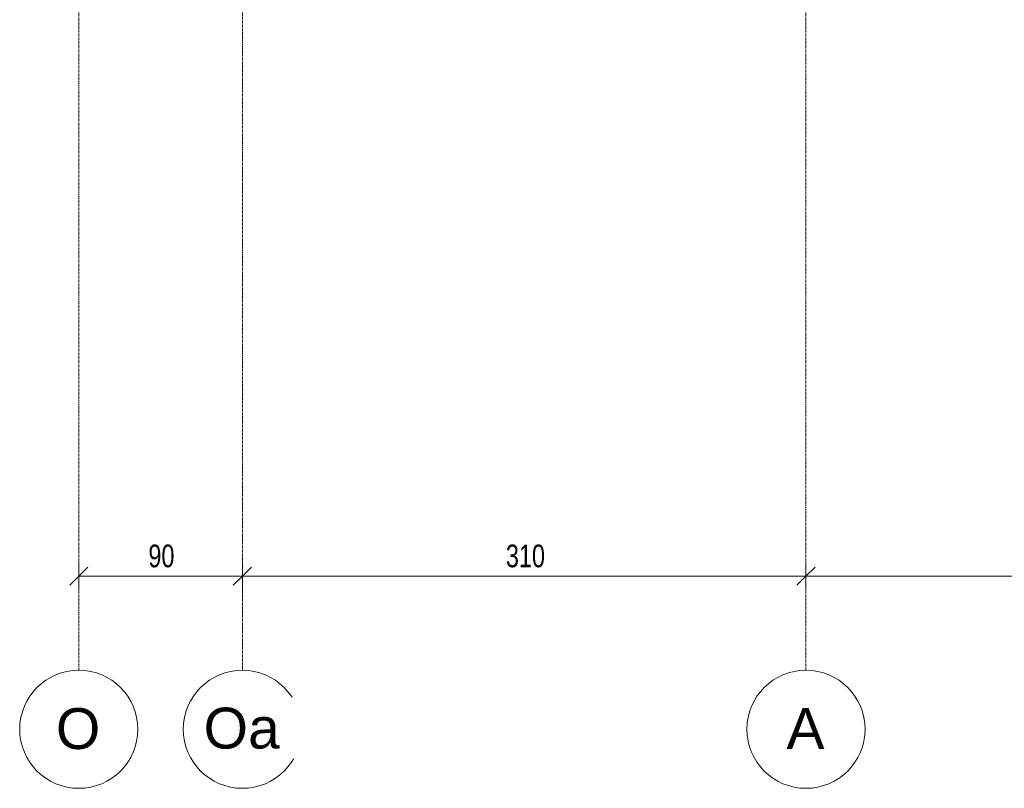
# Model space of a CAD drawing. Header units: millimetres. Extents: x 8507 to 240958, y -8745 to 78383.
# Tile 3 of 71: x 50849 to 56265, y 46643 to 50873. Entities that reach past the tile are written whole.
import ezdxf

# ---------------------------------------------------------------- set-up
doc = ezdxf.new("R2010")
doc.units = ezdxf.units.MM
doc.linetypes.add('Ligne de quadrillage', pattern=[22.225, 12.7, -3.175, 3.175, -3.175])
for name, color, linetype, lineweight in [('A-ANNO-DIMS', 211, 'Continuous', 9), ('A-ANNO-DIMS-50', 211, 'Continuous', 9), ('S-GRID', 1, 'Continuous', 9), ('S-GRID-IDEN', 1, 'Continuous', 9)]:
    doc.layers.add(name, color=color, linetype=linetype, lineweight=lineweight)
doc.styles.add('Arial', font='arial.ttf', dxfattribs={"height": 225})
doc.styles.add('Arial Narrow_4', font='ARIALN.TTF', dxfattribs={"width": 0.9, "height": 125})
doc.dimstyles.new('AB6_1_50_-_GB', dxfattribs={"dimscale": 304.8, "dimtxt": 127.928872, "dimasz": 0.328084, "dimexe": 0.246063, "dimexo": 0.0625, "dimgap": 0.04101, "dimtad": 1, "dimdec": 0, "dimlfac": 0.1, "dimdsep": 46, "dimtxsty": 'Arial Narrow_4', "dimblk1": 'OBLIQUE', "dimblk2": 'OBLIQUE', "dimsah": 1, "dimcen": 0.09, "dimazin": 0, "dimtfac": 1, "dimtdec": 4, "dimtix": 1, "dimtmove": 0, "dimatfit": 3, "dimfxl": 0.246063, "dimfxlon": 1, "dimtvp": 1, "dimtolj": 1, "dimtzin": 0, "dimarcsym": 2})

# ---------------------------------------------------------------- blocks, each defined once
blk = doc.blocks.new('Quadrillage - M_Extrémité de la ligne de quadrillage - Cercle-11575-R-1 variante')
at = {"layer": 'S-GRID-IDEN'}
blk.add_circle((0, 0), 6.5, dxfattribs=at)
blk = doc.blocks.new('DIMBLOCK140-R-1 variante')
at = {"layer": 'A-ANNO-DIMS-50'}
for p, q in [((51173.7, 47810.1), (51173.7, 47885.1)), ((52073.7, 47810.1), (52073.7, 47885.1)), ((51173.7, 47810.1), (52073.7, 47810.1)), ((51173.7, 47810.1), (51173.7, 47735.1)), ((52073.7, 47810.1), (52073.7, 47735.1))]:
    blk.add_line(p, q, dxfattribs=at)
at = {"layer": 'A-ANNO-DIMS-50', "lineweight": 18}
for p, q in [((51173.7, 47810.1), (51223.7, 47860.1)), ((52073.7, 47810.1), (52123.7, 47860.1)), ((51173.7, 47810.1), (51123.7, 47760.1)), ((52073.7, 47810.1), (52023.7, 47760.1))]:
    blk.add_line(p, q, dxfattribs=at)
at = {"layer": 'A-ANNO-DIMS-50', "color": 0, "insert": (51556.6, 47984.2), "char_height": 125, "width": 160.825, "attachment_point": 1, "line_spacing_factor": 0.974696, "style": 'Arial Narrow_4'}
blk.add_mtext('90', dxfattribs=at)
blk = doc.blocks.new('_Oblique')
at = {"color": 0, "linetype": 'ByBlock', "lineweight": -2}
blk.add_line((-0.5, -0.5), (0.5, 0.5), dxfattribs=at)
blk = doc.blocks.new('DIMBLOCK141-R-1 variante')
at = {"layer": 'A-ANNO-DIMS-50'}
for p, q in [((52073.7, 47810.1), (52073.7, 47885.1)), ((55173.7, 47810.1), (55173.7, 47885.1)), ((52073.7, 47810.1), (55173.7, 47810.1)), ((52073.7, 47810.1), (52073.7, 47735.1)), ((55173.7, 47810.1), (55173.7, 47735.1))]:
    blk.add_line(p, q, dxfattribs=at)
at = {"layer": 'A-ANNO-DIMS-50', "lineweight": 18}
for p, q in [((52073.7, 47810.1), (52123.7, 47860.1)), ((55173.7, 47810.1), (55223.7, 47860.1)), ((52073.7, 47810.1), (52023.7, 47760.1)), ((55173.7, 47810.1), (55123.7, 47760.1))]:
    blk.add_line(p, q, dxfattribs=at)
at = {"layer": 'A-ANNO-DIMS-50', "color": 0, "insert": (53523.1, 47984.2), "char_height": 125, "width": 241.237, "attachment_point": 1, "line_spacing_factor": 0.974696, "style": 'Arial Narrow_4'}
blk.add_mtext('310', dxfattribs=at)
blk = doc.blocks.new('DIMBLOCK142-R-1 variante')
at = {"layer": 'A-ANNO-DIMS-50'}
for p, q in [((55173.7, 47810.1), (55173.7, 47885.1)), ((59173.7, 47810.1), (59173.7, 47885.1)), ((55173.7, 47810.1), (59173.7, 47810.1)), ((55173.7, 47810.1), (55173.7, 47735.1)), ((59173.7, 47810.1), (59173.7, 47735.1))]:
    blk.add_line(p, q, dxfattribs=at)
at = {"layer": 'A-ANNO-DIMS-50', "lineweight": 18}
for p, q in [((55173.7, 47810.1), (55223.7, 47860.1)), ((59173.7, 47810.1), (59223.7, 47860.1)), ((55173.7, 47810.1), (55123.7, 47760.1)), ((59173.7, 47810.1), (59123.7, 47760.1))]:
    blk.add_line(p, q, dxfattribs=at)
at = {"layer": 'A-ANNO-DIMS-50', "color": 0, "insert": (57073.1, 47984.2), "char_height": 125, "width": 241.237, "attachment_point": 1, "line_spacing_factor": 0.974696, "style": 'Arial Narrow_4'}
blk.add_mtext('400', dxfattribs=at)

msp = doc.modelspace()

# ---------------------------------------------------------------- linework, layer by layer
at = {"layer": 'S-GRID', "linetype": 'Ligne de quadrillage'}
for p, q in [((51173.65, 47292.72), (51173.65, 65870.79)), ((55173.65, 47292.72), (55173.65, 65870.79)), ((52073.65, 58087.73), (52073.65, 47292.72))]:
    msp.add_line(p, q, dxfattribs=at)

# ---------------------------------------------------------------- block references
at = {"layer": 'S-GRID-IDEN', "xscale": 49.99999999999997, "yscale": 49.99999999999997, "zscale": 49.99999999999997}
for p in [(51173.65, 46967.72), (55173.65, 46967.72)]:
    msp.add_blockref('Quadrillage - M_Extrémité de la ligne de quadrillage - Cercle-11575-R-1 variante', p, dxfattribs=at)
at = {"layer": 'S-GRID-IDEN', "xscale": 49.99999999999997, "yscale": 49.99999999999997, "zscale": 49.99999999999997, "rotation": 180}
msp.add_blockref('Quadrillage - M_Extrémité de la ligne de quadrillage - Cercle-11575-R-1 variante', (52073.65, 46967.72), dxfattribs=at)

# ---------------------------------------------------------------- dimensions: what is measured, and where the dimension line sits
at = {"layer": 'A-ANNO-DIMS'}
for base, p1, p2, override, picture, middle in [((52073.65, 47810.14), (51173.65, 47885.14), (52073.65, 47885.14), {"dimpost": '<>', "dimfxl": 900}, 'DIMBLOCK140-R-1 variante', (51623.65, 47886.46)), ((59173.65, 47810.14), (55173.65, 47885.14), (59173.65, 47885.14), {"dimpost": '<>', "dimfxl": 4000}, 'DIMBLOCK142-R-1 variante', (57173.65, 47886.46))]:
    dim = msp.add_linear_dim(base=base, p1=p1, p2=p2, dimstyle='AB6_1_50_-_GB', override=override, dxfattribs=at)
    dim.commit()
    dim.dimension.update_dxf_attribs({"geometry": picture, "text_midpoint": middle})
dim = msp.add_linear_dim(base=(55173.65, 47810.14), p1=(52073.65, 47885.14), p2=(55173.65, 47885.14), angle=0, dimstyle='AB6_1_50_-_GB', override={"dimpost": '<>', "dimfxl": 3100}, dxfattribs=at)
dim.commit()
dim.dimension.update_dxf_attribs({"geometry": 'DIMBLOCK141-R-1 variante', "text_midpoint": (53623.65, 47886.46)})

# ---------------------------------------------------------------- next in the draw order: texts
at = {"layer": 'S-GRID-IDEN', "char_height": 225, "attachment_point": 1, "style": 'Arial', "bg_fill": 3, "box_fill_scale": 1.25, "bg_fill_color": 256, "bg_fill_true_color": 13158600, "bg_fill_transparency": 0}
for s, insert, width in [('O', (51047.84, 47084), 300.6328), ('Oa', (51860.22, 47086.58), 513.08), ('A', (55066.09, 47084), 256.54)]:
    msp.add_mtext(s, dxfattribs=dict(at, insert=insert, width=width))

doc.saveas('drawing.dxf')
